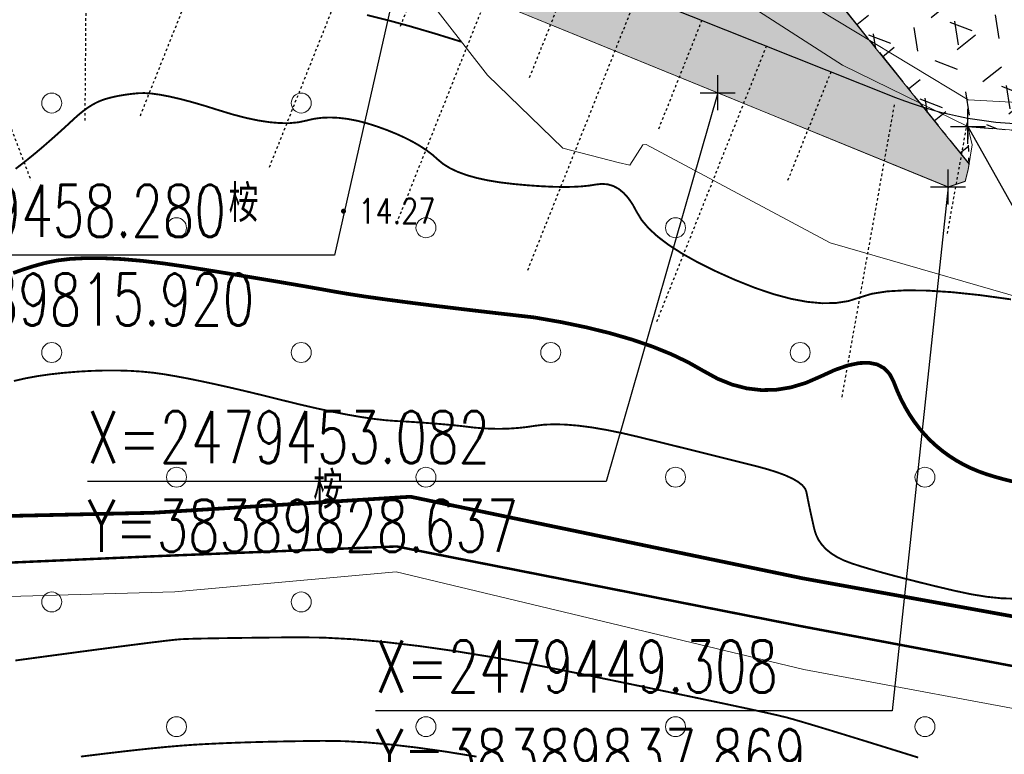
# Model space of a CAD drawing. Header units: millimetres. Extents: x 38389465 to 38395088, y 2473666 to 2480744.
# Tile 71 of 256: x 38389801 to 38389840, y 2479427 to 2479456. Entities that reach past the tile are written whole.
import ezdxf
from ezdxf.enums import TextEntityAlignment as Align

# ---------------------------------------------------------------- set-up
doc = ezdxf.new("R2010")
doc.units = ezdxf.units.MM
doc.header["$LTSCALE"] = 2
for name, pattern in [('CENTER2', [1.125, 0.75, -0.125, 0.125, -0.125]), ('DOTE', [2.4200000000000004, 2, -0.2, 0.02, -0.2]), ('X2', [10, 8, -2])]:
    doc.linetypes.add(name, pattern=pattern)
doc.layers.get('0').update_dxf_attribs({"linetype": 'CONTINUOUS', "lineweight": 9})
doc.layers.get('Defpoints').update_dxf_attribs({"linetype": 'CONTINUOUS', "lineweight": 9})
for name, color, linetype in [('DIM_COOR', 3, 'CONTINUOUS'), ('GCD', 251, 'CONTINUOUS'), ('PUB_TEXT', 7, 'CONTINUOUS'), ('w-场地台阶', 13, 'DOTE'), ('路面铺装', 143, 'CENTER2'), ('路面铺装填充', 143, 'CENTER2'), ('远期红线', 30, 'CONTINUOUS')]:
    doc.layers.add(name, color=color, linetype=linetype)
for name, color, linetype, lineweight in [('U-体育设施', 153, 'CONTINUOUS', 0), ('下沉式地面绿化', 80, 'CONTINUOUS', 9), ('地形图', 251, 'CONTINUOUS', 9), ('普通绿地填充', 114, 'CONTINUOUS', 9)]:
    doc.layers.add(name, color=color, linetype=linetype, lineweight=lineweight)
doc.styles.add('_TCH_DIM', font='SIMPLEX', dxfattribs={"bigfont": 'GBCBIG'})
doc.styles.add('DIM_FONT', font='txt_____.ttf', dxfattribs={"width": 0.8})
doc.styles.add('HZ', font='txt.shx', dxfattribs={"width": 0.8, "bigfont": 'hztxt.shx'})
doc.styles.add('正等线体', font='rs.shx', dxfattribs={"bigfont": 'hztxt.shx'})
doc.linetypes.add('10421', pattern='A,2,[150,AAA.SHX,S=1,R=0,X=0,Y=1],1e-11', length=2.00000000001)
doc.linetypes.add('833', pattern='A,2,[150,AAA.SHX,S=0.8,R=0,X=0,Y=0.8],2,[150,AAA.SHX,S=2,R=0,X=0,Y=2],1e-11', length=4.00000000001)
pattern_1 = [(38.83647369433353, (99.1569024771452, 202.7948903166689), (-1.034575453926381, 1.285076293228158), [0.9525, -1.905]), (158.8364736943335, (99.1569024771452, 202.7948903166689), (-0.5956209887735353, -1.538506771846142), [0.9525, -1.905]), (98.83647369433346, (99.89884179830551, 203.3922028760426), (-1.630196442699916, -0.2534304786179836), [0.9524999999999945, -1.904999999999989])]

# ---------------------------------------------------------------- blocks, each defined once
blk = doc.blocks.new('gc326')
blk.add_circle((0, 0), 0.8)
blk = doc.blocks.new('GC200')
at = {"linetype": 'Continuous', "const_width": 0.2, "flags": 128}
blk.add_lwpolyline([(-0.1, 0, 1), (0.1, 0, 1)], format="xyb", close=True, dxfattribs=at)
blk = doc.blocks.new('D地块地形图')
at = {"layer": '地形图', "linetype": '10421', "flags": 128}
for points in [[(-433.4619999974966, -220.4259999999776), (-433.4499999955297, -227.1630000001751), (-436.0753417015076, -241.9984487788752), (-436.125999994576, -242.7200000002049), (-435.6161002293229, -243.513056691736), (-435.3299999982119, -244.155999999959), (-438.7959999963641, -256.3980000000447), (-441.0395361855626, -268.1866015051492), (-440.1349999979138, -269.7129999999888), (-434.8829999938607, -274.5759999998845), (-428.1089999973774, -278.6690000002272), (-423.1620000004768, -278.9399999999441), (-420.5439999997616, -278.8209999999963), (-411.3459999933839, -278.2080000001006), (-400.4409999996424, -278.9399999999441), (-394.7219999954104, -280.3549999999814), (-378.0549401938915, -283.1792801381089), (-377.0849999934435, -283.6790000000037), (-376.2289999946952, -287.0430000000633), (-372.7789999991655, -290.2480000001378), (-365.6749999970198, -291.8710000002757), (-361.1840000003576, -291.6570000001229), (-358.3640000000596, -290.5890000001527), (-354.6979999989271, -290.6150000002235), (-353.7469999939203, -290.3420000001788), (-353.5048735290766, -288.8345910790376), (-353.3369999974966, -288.2889999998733), (-344.8570000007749, -286.4980000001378), (-330.5242078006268, -282.0253401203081), (-329.5609999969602, -281.8930000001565), (-327.5639999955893, -282.2549999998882), (-325.3739999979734, -281.7609999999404)], [(-450.8689999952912, -273.1920000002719), (-447.3799999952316, -277.688000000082), (-444.3559999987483, -280.6069999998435), (-442.1381714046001, -281.1831150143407), (-441.6699999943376, -281.2870000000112), (-441.1591493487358, -280.4815452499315), (-441.015999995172, -280.4599999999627), (-433.640999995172, -284.3999999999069), (-424.1169999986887, -287.1589999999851), (-414.442774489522, -287.7316627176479), (-412.8559999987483, -287.6210000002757), (-411.102549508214, -284.913545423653), (-410.5040000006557, -284.4830000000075), (-401.1429999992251, -285.7140000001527), (-393.140999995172, -288.0279999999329)], [(-401.4269999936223, -280.4539999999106), (-408.972999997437, -279.2839999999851), (-410.3559999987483, -279.4879999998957), (-423.8339999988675, -279.6580000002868), (-424.4629999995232, -280.035000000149), (-428.1239999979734, -279.7360000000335)], [(-507.7479999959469, -300.8730000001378), (-502.3889999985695, -298.8719999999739), (-495.6269999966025, -296.598000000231), (-488.7029999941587, -296.8470000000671), (-480.5349999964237, -297.6340000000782), (-473.6829999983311, -298.7889999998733), (-459.9089999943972, -298.3999999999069), (-451.0459999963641, -297.5929999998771), (-434.695000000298, -301.5049999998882), (-424.0839999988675, -303.4890000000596), (-419.6579999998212, -303.7790000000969), (-416.1579999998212, -305.2700000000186), (-412.5229999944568, -308.9180000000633), (-407.3779999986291, -315.1729999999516), (-402.9469999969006, -320.7110000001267)]]:
    blk.add_lwpolyline(points, dxfattribs=at)
at = {"layer": '地形图', "linetype": '833', "flags": 128}
blk.add_lwpolyline([(-457.1569999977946, -267.5610000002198), (-450.8689999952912, -273.1920000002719), (-428.9196327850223, -282.1638505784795), (-428.2309999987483, -281.936999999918), (-428.1096555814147, -281.4699879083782), (-427.9597544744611, -280.4811555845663), (-428.1239999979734, -279.7360000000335), (-433.1519999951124, -277.2859999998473), (-436.71099999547, -274.9950000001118), (-443.2399999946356, -271.3140000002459), (-445.8159999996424, -270.9320000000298), (-454.1919999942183, -265.5690000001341)], dxfattribs=at)
at = {"layer": '地形图', "linetype": 'Continuous', "flags": 128}
for points, const_width in [([(-452.208726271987, -275.273614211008), (-451.3885148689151, -275.47729402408), (-450.4837287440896, -275.7241310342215), (-449.4943678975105, -276.014125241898), (-448.4204323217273, -276.3472766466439)], 0.075), ([(-445.5161669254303, -287.393306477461), (-444.430558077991, -287.582451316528), (-443.4128253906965, -287.7941138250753), (-442.4629688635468, -288.0282940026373), (-441.5809885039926, -288.2849918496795), (-440.7668843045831, -288.564207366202), (-440.0206562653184, -288.8659405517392), (-439.3423043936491, -289.1901914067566), (-438.731828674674, -289.5369599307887), (-438.1538232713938, -289.853723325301), (-437.5728823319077, -290.0879587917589), (-436.9890058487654, -290.2396663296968), (-436.4021938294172, -290.3088459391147), (-435.8124462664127, -290.2954976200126), (-435.2197631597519, -290.1996213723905), (-434.6241445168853, -290.0212171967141), (-434.0255903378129, -289.7602850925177), (-433.4548212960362, -289.4993669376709), (-432.9425580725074, -289.3210046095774), (-432.4888006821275, -289.2251981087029), (-432.0935491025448, -289.2119474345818), (-431.7568033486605, -289.2812525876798), (-431.4785634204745, -289.4331135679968), (-431.2588293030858, -289.6675303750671), (-431.097601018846, -289.9845030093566), (-430.9590160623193, -290.3347456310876), (-430.8072119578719, -290.6689724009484), (-430.6421887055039, -290.9871833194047), (-430.4639462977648, -291.2893783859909), (-430.2724847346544, -291.5755576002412), (-430.0678040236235, -291.8457209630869), (-429.8499041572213, -292.0998684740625), (-429.618785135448, -292.3380001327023), (-429.3757332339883, -292.5603445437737), (-429.1220347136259, -292.7671303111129), (-428.8576895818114, -292.9583574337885), (-428.5826978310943, -293.1340259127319), (-428.2970594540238, -293.2941357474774), (-428.0007744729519, -293.4386869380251), (-427.6938428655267, -293.5676794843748), (-427.3762646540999, -293.6811133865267), (-427.046540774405, -293.7834072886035), (-426.7031721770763, -293.8789798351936), (-426.3461588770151, -293.9678310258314)], 0.15), ([(-466.3606516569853, -289.9426558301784), (-465.9039053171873, -289.8378045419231), (-465.413828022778, -289.7478395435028), (-464.8904197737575, -289.6727608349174), (-464.333680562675, -289.6125684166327), (-463.7696878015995, -289.5673429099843), (-463.2245188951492, -289.5371649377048), (-462.6981738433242, -289.5220344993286), (-462.1906526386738, -289.5219515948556), (-461.7019552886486, -289.5369162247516), (-461.2320817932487, -289.5669283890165), (-460.7810321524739, -289.6119880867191), (-460.3488063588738, -289.6720953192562), (-459.9052929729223, -289.7473823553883), (-459.4203805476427, -289.8379814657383), (-458.8940690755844, -289.9438926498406), (-458.326358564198, -290.0651159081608), (-457.7172490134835, -290.2016512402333), (-457.0667404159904, -290.3534986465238), (-456.3748327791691, -290.5206581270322), (-455.6415261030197, -290.7031296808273), (-454.9101606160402, -290.8826750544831), (-454.2240765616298, -291.0410559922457), (-453.5832739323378, -291.1782724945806), (-452.9877527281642, -291.2943245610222), (-452.4375129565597, -291.3892121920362), (-451.9325546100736, -291.4629353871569), (-451.4728776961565, -291.51549414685), (-451.0584822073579, -291.5468884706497), (-450.6729040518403, -291.5684507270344), (-450.2996791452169, -291.5915132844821), (-449.9388074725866, -291.6160761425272), (-449.5902890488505, -291.6421393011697), (-449.2541238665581, -291.6697027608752), (-448.9303119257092, -291.6987665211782), (-448.6188532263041, -291.7293305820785), (-448.3197477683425, -291.761394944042)], 0.075), ([(-448.3197477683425, -291.761394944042), (-447.9527452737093, -291.8071184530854), (-447.588771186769, -291.8389544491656), (-447.2278255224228, -291.8569029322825), (-446.8699082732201, -291.8609639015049), (-446.5150194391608, -291.8511373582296), (-446.1631590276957, -291.8274233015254), (-445.8143270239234, -291.789821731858), (-445.4685234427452, -291.7383326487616), (-445.102459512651, -291.6942131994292), (-444.6928464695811, -291.6787205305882), (-444.2396843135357, -291.6918546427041), (-443.7429730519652, -291.7336155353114), (-443.2027126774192, -291.80400320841), (-442.6189031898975, -291.9030176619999), (-441.9915445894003, -292.0306588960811), (-441.320636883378, -292.1869269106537), (-440.6411494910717, -292.3544291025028), (-439.9880518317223, -292.5157728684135), (-439.3613439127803, -292.6709582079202), (-438.7610257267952, -292.8199851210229), (-438.1870972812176, -292.9628536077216), (-437.6395585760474, -293.099563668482), (-437.1184096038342, -293.2301153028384), (-436.6236503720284, -293.3545085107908), (-436.1705967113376, -293.4769202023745), (-435.7745644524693, -293.6015272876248), (-435.4355535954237, -293.7283297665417), (-435.1535641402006, -293.8573276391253), (-434.9285960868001, -293.9885209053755), (-434.7606494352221, -294.1219095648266), (-434.6497241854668, -294.2574936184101), (-434.5958203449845, -294.3952730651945), (-434.5686630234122, -294.5400758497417), (-434.5379773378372, -294.6967299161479), (-434.5037632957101, -294.8652352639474), (-434.4660208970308, -295.0455918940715), (-434.4247501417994, -295.237799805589), (-434.3799510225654, -295.4418589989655), (-434.3316235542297, -295.6577694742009), (-434.2797677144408, -295.8855312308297), (-434.2097344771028, -296.1113070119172), (-434.1068748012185, -296.3212595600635), (-433.9711886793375, -296.5153888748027), (-433.8026761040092, -296.693694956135), (-433.6013370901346, -296.8561778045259), (-433.3671716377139, -297.0028374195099), (-433.1001797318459, -297.1336738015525), (-432.8003613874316, -297.2486869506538), (-432.459343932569, -297.3595490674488), (-432.0687547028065, -297.4779323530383), (-431.628593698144, -297.603836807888), (-431.1388609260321, -297.7372624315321), (-430.5995563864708, -297.8782092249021), (-430.010680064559, -298.0266771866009), (-429.3722319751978, -298.1826663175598), (-428.6842121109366, -298.3461766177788), (-427.9979907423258, -298.4918602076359), (-427.3649381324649, -298.5943692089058), (-426.7850542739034, -298.6537036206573), (-426.2583391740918, -298.669863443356)], 0.075), ([(-543.1870659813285, -323.934295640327), (-538.5359999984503, -318.5030000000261), (-533.3699999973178, -314.4330000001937), (-525.9809999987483, -310.6410000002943), (-517.7159999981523, -306.1609999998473), (-507.8169999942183, -300.4080000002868), (-502.4169999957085, -298.0279999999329), (-495.4499999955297, -296.2290000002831), (-488.2009999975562, -296.3730000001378), (-480.5679999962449, -297.125), (-472.4399999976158, -297.4860000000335), (-460.6709999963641, -296.9660000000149), (-451.0219999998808, -296.5759999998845), (-434.679999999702, -299.7970000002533), (-423.984999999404, -301.8110000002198), (-415.0519999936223, -303.9920000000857)], 0.1000004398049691), ([(-430.1175495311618, -305.0375436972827), (-431.1637741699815, -304.7116177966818), (-432.0990936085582, -304.421538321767), (-432.9235078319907, -304.1673052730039), (-433.6370168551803, -303.9489186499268), (-434.2396206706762, -303.7663784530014), (-434.7313192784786, -303.6196846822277), (-435.112112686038, -303.5088373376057), (-435.3820008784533, -303.433836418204), (-435.6980948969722, -303.3566681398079), (-436.2175057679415, -303.2393187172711), (-436.9402334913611, -303.081788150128), (-437.8662780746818, -302.8840764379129), (-438.9956395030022, -302.6461835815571), (-440.3283177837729, -302.3681095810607), (-441.8643129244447, -302.0498544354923), (-443.6036249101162, -301.6914181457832), (-445.3926297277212, -301.3371674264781), (-447.0777033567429, -301.0314689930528), (-448.6588457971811, -300.7743228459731), (-450.136057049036, -300.5657289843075), (-451.509337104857, -300.4056874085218), (-452.7786859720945, -300.2941981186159), (-453.9441036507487, -300.2312611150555), (-455.005590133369, -300.2168763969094), (-455.9617542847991, -300.2267446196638), (-456.811204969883, -300.236566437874), (-457.5539421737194, -300.2463418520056), (-458.189965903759, -300.2560708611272), (-458.7192761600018, -300.2657534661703), (-459.1418729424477, -300.2753896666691), (-459.4577562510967, -300.2849794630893), (-459.6669260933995, -300.2945228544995), (-459.9069603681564, -300.3161829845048), (-460.315436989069, -300.3621229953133), (-460.8923559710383, -300.4323428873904), (-461.6377172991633, -300.5268426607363), (-462.5515209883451, -300.6456223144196), (-463.6337670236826, -300.7886818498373), (-464.8844554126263, -300.9560212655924), (-466.3035861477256, -301.1476405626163)], 0.075), ([(-447.8207289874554, -305.0020838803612), (-449.0484645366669, -304.8024134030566), (-450.1954989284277, -304.6404431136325), (-451.2618321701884, -304.516173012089), (-452.2474642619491, -304.429603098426), (-453.152395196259, -304.3807333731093), (-453.9766249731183, -304.369563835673), (-454.7429873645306, -304.3786875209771), (-455.4743161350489, -304.3906974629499), (-456.1706112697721, -304.4055936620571), (-456.8318727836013, -304.423376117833), (-457.458100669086, -304.4440448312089), (-458.0492949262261, -304.4675998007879), (-458.6054555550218, -304.4940410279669), (-459.1265825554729, -304.5233685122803), (-459.6726894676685, -304.562241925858), (-460.3037898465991, -304.6173209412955), (-461.0198836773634, -304.6886055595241), (-461.8209709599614, -304.7760957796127), (-462.7070517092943, -304.8797916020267), (-463.6781259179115, -304.9996930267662)], 0.075)]:
    blk.add_lwpolyline(points, dxfattribs=dict(at, const_width=const_width))
at = {"layer": '地形图', "linetype": 'Continuous'}
for points, const_width in [([(-466.2933190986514, -281.4381846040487), (-466.0666647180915, -281.2638326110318), (-465.8520782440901, -281.095323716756), (-465.6495596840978, -280.9326579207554), (-465.4591090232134, -280.775835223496), (-465.2807262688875, -280.6248556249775), (-465.1094219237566, -280.4769413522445), (-464.9402064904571, -280.3293146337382), (-464.7730799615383, -280.1819754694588), (-464.6080423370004, -280.0349238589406), (-464.4450936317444, -279.8881598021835), (-464.2842338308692, -279.7416832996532), (-464.1254629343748, -279.5954943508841), (-463.9687809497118, -279.4495929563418), (-463.8143977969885, -279.3099857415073), (-463.6625234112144, -279.1826793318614), (-463.5131577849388, -279.0676737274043), (-463.3663009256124, -278.9649689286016), (-463.2219528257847, -278.8745649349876), (-463.0801134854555, -278.7964617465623), (-462.9407829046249, -278.7306593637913), (-462.8039610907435, -278.6771577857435), (-462.6631109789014, -278.6315179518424), (-462.5116955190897, -278.5893007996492), (-462.3497147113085, -278.5505063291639), (-462.1771685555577, -278.5151345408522), (-461.9940570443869, -278.483185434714), (-461.8003801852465, -278.454659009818), (-461.596137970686, -278.4295552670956), (-461.3813304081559, -278.4078742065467), (-461.138404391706, -278.4009958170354), (-460.8498068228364, -278.4203000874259), (-460.5155377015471, -278.4657870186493), (-460.1355970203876, -278.53745661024), (-459.7099847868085, -278.6353088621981), (-459.2387009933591, -278.7593437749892), (-458.72174564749, -278.909561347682), (-458.1591187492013, -279.0859615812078), (-457.5919403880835, -279.2583192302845), (-457.0613306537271, -279.3964090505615), (-456.5672895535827, -279.5002310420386), (-456.1098170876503, -279.569785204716), (-455.6889132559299, -279.6050715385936), (-455.304578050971, -279.6060900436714), (-454.9568114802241, -279.5728407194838), (-454.6456135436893, -279.5053235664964), (-454.3450875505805, -279.4348752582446), (-454.0293368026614, -279.3928324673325), (-453.6983613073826, -279.3791951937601), (-453.352161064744, -279.3939634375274), (-452.9907360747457, -279.4371371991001), (-452.614086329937, -279.5087164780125), (-452.2222118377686, -279.6087012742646), (-451.815112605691, -279.7370915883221), (-451.4140588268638, -279.8826084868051), (-451.0403207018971, -280.0339730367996), (-450.6938982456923, -280.1911852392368), (-450.3747914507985, -280.3542450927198), (-450.0830003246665, -280.5231525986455), (-449.8185248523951, -280.6979077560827), (-449.5813650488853, -280.878510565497), (-449.3715209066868, -281.0649610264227), (-449.1522295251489, -281.2460215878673), (-448.8867280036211, -281.4104546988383), (-448.5750163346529, -281.5582603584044), (-448.2170945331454, -281.6894385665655), (-447.8129625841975, -281.8039893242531), (-447.3626205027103, -281.9019126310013), (-446.8660682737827, -281.9832084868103), (-446.3233059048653, -282.0478768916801), (-445.7769244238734, -282.0975099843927), (-445.2695148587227, -282.133699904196), (-444.8010772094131, -282.1564466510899), (-444.3716114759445, -282.1657502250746), (-443.9811176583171, -282.1616106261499), (-443.6295957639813, -282.1440278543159), (-443.3170457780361, -282.1130019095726), (-443.043467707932, -282.06853279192), (-442.7954088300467, -282.0409445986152), (-442.5594164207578, -282.0605614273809), (-442.3354904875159, -282.1273832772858), (-442.12363101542, -282.2414101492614), (-441.9238380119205, -282.4026420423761), (-441.7361114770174, -282.6110789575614), (-441.5604514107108, -282.8667208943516), (-441.3968578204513, -283.169567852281), (-441.1975572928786, -283.4976842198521), (-440.9147764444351, -283.8291343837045), (-440.5485152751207, -284.1639183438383), (-440.0987737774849, -284.5020361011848), (-439.5655519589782, -284.843487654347), (-438.94884981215, -285.1882730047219), (-438.248667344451, -285.5363921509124), (-437.4650045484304, -285.8878450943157), (-436.6646407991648, -286.2078921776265), (-435.9143554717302, -286.4617937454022), (-435.2141485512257, -286.6495497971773), (-434.5640200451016, -286.7711603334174), (-433.9639699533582, -286.8266253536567), (-433.4139982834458, -286.815944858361), (-432.9141050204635, -286.7391188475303), (-432.4642901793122, -286.5961473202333), (-431.9763884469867, -286.4467885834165), (-431.3622345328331, -286.3508009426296), (-430.6218284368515, -286.3081843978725), (-429.7551701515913, -286.3189389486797), (-428.7622596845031, -286.3830645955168), (-427.6430970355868, -286.5005613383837), (-426.3976822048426, -286.6714291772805)], 0.075), ([(-466.3901957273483, -285.6161020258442), (-465.9903162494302, -285.4714719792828), (-465.5691683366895, -285.3377374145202), (-465.1267519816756, -285.2148983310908), (-464.640728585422, -285.1146473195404), (-464.0887595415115, -285.0486769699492), (-463.470844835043, -285.0169872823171), (-462.7869844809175, -285.0195782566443), (-462.0371784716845, -285.0564498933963), (-461.221426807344, -285.1276021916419), (-460.339729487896, -285.2330351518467), (-459.3920865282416, -285.3727487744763), (-458.4426141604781, -285.5253491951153), (-457.5554286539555, -285.6694425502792), (-456.7305300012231, -285.8050288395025), (-455.9679182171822, -285.9321080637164), (-455.2675932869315, -286.0506802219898), (-454.6295552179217, -286.1607453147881), (-454.0538040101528, -286.2623033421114), (-453.5403396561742, -286.3553543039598), (-452.9929311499, -286.4492700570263), (-452.3153474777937, -286.5534224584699), (-451.5075886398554, -286.6678115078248), (-450.569654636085, -286.7924372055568), (-449.5015454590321, -286.9272995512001), (-448.303261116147, -287.0723985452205), (-446.97480160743, -287.2277341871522), (-445.5161669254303, -287.393306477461)], 0.15)]:
    blk.add_lwpolyline(points, dxfattribs=dict(at, const_width=const_width))
at = {"layer": '地形图', "linetype": 'X2', "const_width": 0.1500006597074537, "flags": 128}
blk.add_lwpolyline([(-414.3369999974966, -301.9420000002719), (-423.4539999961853, -299.8990000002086), (-434.7469999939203, -297.8540000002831), (-450.4649999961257, -294.5830000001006), (-460.8039999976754, -295.226000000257), (-471.6849999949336, -295.4660000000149), (-481.3139999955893, -294.6510000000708)], dxfattribs=at)
at = {"layer": '地形图', "linetype": 'Continuous', "xscale": 0.5, "yscale": 0.5}
for p in [(-464.8454078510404, -278.8008821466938), (-454.8454078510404, -278.8008821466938), (-459.8454078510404, -283.8008821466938), (-449.8454078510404, -283.8008821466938), (-439.8454078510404, -283.8008821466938), (-464.8454078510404, -288.8008821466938), (-454.8454078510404, -288.8008821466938), (-444.8454078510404, -288.8008821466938), (-434.8454078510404, -288.8008821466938), (-459.8454078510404, -293.8008821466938), (-449.8454078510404, -293.8008821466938), (-439.8454078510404, -293.8008821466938), (-429.8454078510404, -293.8008821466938), (-464.8454078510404, -298.8008821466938), (-454.8454078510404, -298.8008821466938), (-459.8454078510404, -303.8008821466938), (-449.8454078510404, -303.8008821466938), (-439.8454078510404, -303.8008821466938), (-429.8454078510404, -303.8008821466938)]:
    blk.add_blockref('gc326', p, dxfattribs=at)
at = {"layer": '地形图', "linetype": 'Continuous'}
ref = blk.add_blockref('GC200', (-453.1519999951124, -283.1340000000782), dxfattribs=dict(at, xscale=0.5, yscale=0.5, zscale=0.5))
ref.add_attrib('height', '14.27', dxfattribs={"layer": 'GCD', "linetype": 'Continuous', "height": 1, "style": '正等线体', "width": 0.8}).set_placement((-452.5519999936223, -283.1340000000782), align=Align.MIDDLE_LEFT)
at = {"layer": '地形图', "linetype": 'Continuous', "style": 'HZ', "width": 0.8}
for p in [(-457.1586032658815, -282.7470224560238), (-453.7699248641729, -294.238997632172)]:
    blk.add_text('桉', height=1.500006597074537, rotation=359.999785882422, dxfattribs=at).set_placement(p, align=Align.MIDDLE)
blk = doc.blocks.new('$LinePat$填挖边坡')
at = {"color": 0}
for p, q in [((0, 0), (0, -1500)), ((300, 0), (300, -600))]:
    blk.add_line(p, q, dxfattribs=at)
at = {"layer": 'Defpoints', "color": 0}
blk.add_point((600, 0), dxfattribs=at)
blk = doc.blocks.new('dfgdfg221')
at = {"layer": 'w-场地台阶', "linetype": 'ByBlock', "flags": 128}
blk.add_lwpolyline([(-144.6250024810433, -16.30904939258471), (-153.8422043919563, -62.17227823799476, 0.2557742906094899), (-145.2604922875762, -89.6726473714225), (-135.3698422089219, -99.21548319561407, 0.290292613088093), (-119.6340502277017, -102.4454064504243), (-106.6152255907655, -97.50629899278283, -0.1875536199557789), (-100.0929517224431, -97.55973480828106), (-74.21267990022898, -107.8664117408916, 0.1009886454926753), (-68.30898528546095, -108.9266655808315), (-49.02177407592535, -108.4714507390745, -0.1117397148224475), (-42.53069517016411, -109.7802222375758), (-15.54155783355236, -121.881904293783, 0.1250068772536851), (-8.266521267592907, -123.1516300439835), (14.25886360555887, -121.4379350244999, 0.08133342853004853), (18.96986685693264, -120.2938494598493), (89.61514139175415, -90.37958772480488, 0.0943036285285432), (94.27969700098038, -87.26584107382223), (94.28734651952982, -87.25832418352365)], format="xyb", dxfattribs=at)
at = {"layer": 'w-场地台阶', "linetype": 'ByBlock', "yscale": 0.008, "zscale": 0.008}
for p, xscale, rotation in [((-106.6102145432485, -96.89466095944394), 0.01087082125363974, 359.5305965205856), ((-113.1246379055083, -99.97585272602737), 0.01160353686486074, 20.77584268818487), ((-100.0929517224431, -97.55973481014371), 0.009285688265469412, 338.2853502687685), ((-94.91689735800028, -99.62107019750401), 0.009285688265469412, 338.2853502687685), ((-119.6340502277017, -102.4454064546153), 0.01160353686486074, 20.77584268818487), ((-89.74084299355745, -101.6824055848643), 0.009285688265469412, 338.2853502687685), ((-84.56478862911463, -103.7437409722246), 0.009285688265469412, 338.2853502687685), ((-79.3887342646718, -105.8050763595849), 0.009285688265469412, 338.2853502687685), ((-74.26621669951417, -108.1645148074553), 0.009996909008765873, 349.8186943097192)]:
    blk.add_blockref('$LinePat$填挖边坡', p, dxfattribs=dict(at, xscale=xscale, rotation=rotation))
blk = doc.blocks.new('dfgdfg24')
at = {"layer": 'DIM_COOR', "color": 3}
for p, q in [((-59.10823529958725, -490.9334321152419), (-61.75552636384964, -502.6423804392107)), ((-46.39123521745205, -496.8314321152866), (-46.39123538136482, -495.4314321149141)), ((-46.39123529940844, -496.1314321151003), (-50.86132035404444, -511.7133826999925)), ((-47.09123530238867, -496.1314321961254), (-45.6912352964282, -496.1314320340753)), ((-36.36323522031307, -498.1774321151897), (-36.36323538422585, -496.7774321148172)), ((-37.06323530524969, -497.4774321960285), (-35.66323529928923, -497.4774320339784)), ((-36.36323530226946, -497.4774321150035), (-31.25196395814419, -506.6220501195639)), ((-37.15923521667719, -500.6054321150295), (-37.15923538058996, -499.205432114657)), ((-37.15923529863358, -499.9054321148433), (-39.39583997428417, -520.904227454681)), ((-37.85923530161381, -499.9054321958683), (-36.45923529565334, -499.9054320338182)), ((-61.75552636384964, -502.6423804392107), (-82.2375263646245, -502.6423828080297)), ((-50.86132035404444, -511.7133826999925), (-71.65132035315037, -511.7133851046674)), ((-39.39583997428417, -520.904227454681), (-60.10883997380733, -520.9042298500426))]:
    blk.add_line(p, q, dxfattribs=at)
at = {"layer": 'PUB_TEXT', "style": '_TCH_DIM', "width": 0.7058823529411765}
for s, p in [('X=2479458.280', (-82.23752644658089, -501.90738280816)), ('Y=38389815.920', (-82.23752603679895, -505.4598828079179)), ('X=2479453.082', (-71.65132044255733, -510.9783851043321)), ('Y=38389828.637', (-71.65132002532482, -514.5308851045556)), ('X=2479449.308', (-60.10884005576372, -520.169229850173)), ('Y=38389837.869', (-60.10883964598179, -523.7217298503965))]:
    blk.add_text(s, height=2.0825, rotation=6.626585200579e-06, dxfattribs=at).set_placement(p)
blk = doc.blocks.new('fsd1fsdf2')
at = {"layer": '普通绿地填充'}
h = blk.add_hatch(dxfattribs=at)
h.set_pattern_fill('草坪', color=80, scale=0.9999999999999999, angle=38.83646706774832, style=0)
h.set_pattern_definition([(77.67293413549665, (-375.5004729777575, -439.924187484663), (-3.96995520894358, 6.19027104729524), [0.7799999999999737, -0.1559999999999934, 0.2079999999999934, -0.1559999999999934, 0.7799999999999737, -3.119999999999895]), (77.67293413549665, (-375.7083842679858, -440.1448884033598), (-3.96995520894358, 6.19027104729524), [0.5199999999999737, -0.3899999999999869, 0.7799999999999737, -0.3899999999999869, 0.5199999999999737, -2.599999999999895]), (77.67293413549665, (-377.3518742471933, -437.9227856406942), (-3.96995520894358, 6.19027104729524), [0.6499999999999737, -0.2599999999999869, 0.6499999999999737, -3.639999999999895]), (77.67293413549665, (-378.9229758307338, -440.2408106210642), (-3.96995520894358, 6.19027104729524), [0.2599999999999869, -0.5199999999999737, 0.2599999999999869, -4.15999999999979]), (167.6729341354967, (-378.811960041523, -439.7327993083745), (-6.19027104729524, -3.96995520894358), [0.4679999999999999, -4.731999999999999]), (167.6729341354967, (-375.430844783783, -438.8748601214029), (-6.19027104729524, -3.96995520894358), [0.5199999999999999, -4.679999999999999]), (167.6729341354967, (-377.1853505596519, -437.1607686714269), (-6.19027104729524, -3.96995520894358), [0.5199999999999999, -4.679999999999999]), (122.6729341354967, (-375.2357231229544, -438.2255469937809), (-5.080113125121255, 1.110157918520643), [0.5199999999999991, -6.833910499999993]), (212.6729341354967, (-375.5243641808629, -439.5463764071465), (-1.110157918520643, -5.080113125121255), [0.5199999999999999, -6.833910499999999]), (141.1078829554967, (-375.2944284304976, -438.3723995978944), (-5.080113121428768, 1.110157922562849), [0.5199999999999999, -11.107553]), (153.6366906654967, (-375.3753368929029, -438.6208544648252), (-5.080113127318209, 1.110157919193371), [0.5199999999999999, -20.92014899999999]), (153.6366906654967, (-377.1298426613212, -436.9067630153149), (-5.080113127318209, 1.110157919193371), [0.416, -21.02414899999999]), (153.6366906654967, (-378.7897568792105, -439.6311970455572), (-5.080113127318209, 1.110157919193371), [0.3639999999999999, -21.07614899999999]), (181.7091776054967, (-375.4863526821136, -439.1288657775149), (-5.080113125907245, 1.11015786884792), [0.5199999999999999, -20.92014899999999]), (181.7091776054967, (-377.240858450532, -437.4147743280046), (-5.080113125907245, 1.11015786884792), [0.416, -21.02414899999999]), (181.7091776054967, (-378.8341631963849, -439.8344015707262), (-5.080113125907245, 1.11015786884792), [0.3639999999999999, -21.07614899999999]), (194.2379853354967, (-375.5164600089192, -439.3884222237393), (-5.080113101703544, 1.11015782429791), [0.5199999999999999, -11.107547])])
edge = h.paths.add_edge_path()
edge.add_line((-453.5194882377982, -713.2246210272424), (-433.3441437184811, -696.9835578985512))
edge.add_line((-433.3441437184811, -696.9835578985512), (-428.6409521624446, -702.8255613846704))
edge.add_line((-428.6409521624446, -702.8255613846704), (-420.3632284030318, -713.1075500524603))
edge.add_line((-420.3632284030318, -713.1075500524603), (-415.4718506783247, -719.183274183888))
edge.add_line((-415.4718506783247, -719.183274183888), (-411.4992617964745, -715.9850656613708))
edge.add_line((-411.4992617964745, -715.9850656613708), (-405.7925146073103, -723.0735841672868))
edge.add_line((-405.7925146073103, -723.0735841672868), (-403.1130231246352, -720.9164002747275))
edge.add_line((-403.1130231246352, -720.9164002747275), (-393.8246275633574, -732.4537462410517))
edge.add_line((-393.8246275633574, -732.4537462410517), (-393.8456971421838, -732.5927747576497))
edge.add_line((-393.8456971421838, -732.5927747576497), (-393.8586971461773, -732.6777747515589))
edge.add_line((-393.8586971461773, -732.6777747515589), (-393.9796971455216, -733.144774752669))
edge.add_line((-393.9796971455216, -733.144774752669), (-394.6686971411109, -733.3717747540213))
edge.add_line((-394.6686971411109, -733.3717747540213), (-397.6946971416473, -732.1347747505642))
edge.add_line((-397.6946971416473, -732.1347747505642), (-403.9006971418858, -729.5977747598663))
edge.add_line((-403.9006971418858, -729.5977747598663), (-416.6176971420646, -724.3997747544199))
edge.add_line((-416.6176971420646, -724.3997747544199), (-420.01369715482, -721.6657747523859))
edge.add_line((-420.01369715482, -721.6657747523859), (-422.9966971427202, -719.2647747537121))
edge.add_line((-422.9966971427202, -719.2647747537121), (-423.2666971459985, -719.2377747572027))
edge.add_line((-423.2666971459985, -719.2377747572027), (-433.2606971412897, -722.0477747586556))
edge.add_line((-433.2606971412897, -722.0477747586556), (-444.8136971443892, -726.4307747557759))
edge.add_line((-444.8136971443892, -726.4307747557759), (-450.0466971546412, -725.4077747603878))
edge.add_line((-450.0466971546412, -725.4077747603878), (-454.3846971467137, -724.5587747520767))
edge.add_line((-454.3846971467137, -724.5587747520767), (-461.7466971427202, -717.5327747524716))
edge.add_line((-461.7466971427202, -717.5327747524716), (-465.2366971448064, -714.7607747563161))
edge.add_line((-465.2366971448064, -714.7607747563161), (-466.0436971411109, -713.3097747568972))
edge.add_line((-466.0436971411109, -713.3097747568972), (-472.0716971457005, -712.6797747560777))
edge.add_line((-472.0716971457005, -712.6797747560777), (-476.6426971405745, -710.7977747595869))
edge.add_line((-476.6426971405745, -710.7977747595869), (-479.1976971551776, -706.5617747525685))
edge.add_line((-479.1976971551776, -706.5617747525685), (-478.7936971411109, -698.8297747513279))
edge.add_line((-478.7936971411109, -698.8297747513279), (-477.1766971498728, -687.4367747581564))
edge.add_line((-477.1766971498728, -687.4367747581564), (-472.9116971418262, -657.0957747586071))
edge.add_line((-472.9116971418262, -657.0957747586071), (-471.4566971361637, -651.1237747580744))
edge.add_line((-471.4566971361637, -651.1237747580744), (-470.3566971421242, -646.6077747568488))
edge.add_line((-470.3566971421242, -646.6077747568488), (-468.6756971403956, -643.0117747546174))
edge.add_line((-468.6756971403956, -643.0117747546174), (-467.5536971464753, -642.7897747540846))
edge.add_line((-467.5536971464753, -642.7897747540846), (-467.0633542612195, -642.6930548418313))
edge.add_line((-467.0633542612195, -642.6930548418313), (-471.1467390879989, -663.0112831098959))
edge.add_arc((-455.4603857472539, -666.1637930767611), 16.00000000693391, 168.6365555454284, 218.8365722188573)
edge.add_line((-467.9233912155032, -676.1974113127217), (-461.2158120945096, -684.5290613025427))
edge.add_line((-461.2158120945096, -684.5290613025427), (-470.5630811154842, -692.0542587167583))
edge.add_line((-470.5630811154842, -692.0542587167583), (-468.6254832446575, -694.4610103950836))
edge.add_line((-468.6254832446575, -694.4610103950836), (-472.1307069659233, -697.2829612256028))
edge.add_line((-472.1307069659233, -697.2829612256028), (-458.9616087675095, -713.640676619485))
edge.add_line((-458.9616087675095, -713.640676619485), (-455.4563813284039, -710.8187303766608))
edge.add_line((-455.4563813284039, -710.8187303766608), (-453.5187941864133, -713.2254831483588))
edge.add_line((-453.5187941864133, -713.2254831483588), (-453.5194882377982, -713.2246210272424))
at = {"layer": '下沉式地面绿化', "linetype": 'ByBlock', "flags": 128}
blk.add_lwpolyline([(-433.3441437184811, -696.9835578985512), (-428.6409521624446, -702.8255613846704), (-420.3632284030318, -713.1075500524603), (-415.4718506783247, -719.183274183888), (-411.4992617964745, -715.9850656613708), (-405.7925146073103, -723.0735841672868), (-403.1130231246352, -720.9164002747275), (-393.8246275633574, -732.4537462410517), (-393.8456971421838, -732.5927747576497), (-393.8586971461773, -732.6777747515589), (-393.9796971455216, -733.144774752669), (-394.6686971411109, -733.3717747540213), (-397.6946971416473, -732.1347747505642), (-403.9006971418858, -729.5977747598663), (-416.6176971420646, -724.3997747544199), (-420.01369715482, -721.6657747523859), (-422.9966971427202, -719.2647747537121), (-423.2666971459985, -719.2377747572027), (-433.2606971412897, -722.0477747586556)], dxfattribs=at)
blk = doc.blocks.new('fA$C1005351A')
for p, q in [((6.099999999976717, 0), (0, -4.656612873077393e-10)), ((5.640000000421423, -13.40000000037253), (5.64000000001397, 0)), ((6.100000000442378, -13.39999999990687), (6.099999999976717, 0)), ((4.074536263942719e-10, -13.40000000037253), (0, -4.656612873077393e-10)), ((0.4600000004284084, -13.40000000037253), (0.4599999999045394, -4.656612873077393e-10)), ((3.050000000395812, -13.40000000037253), (3.049999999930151, -4.656612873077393e-10)), ((6.099999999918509, -0.75), (0, -0.7500000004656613)), ((6.10000000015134, -4.71999999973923), (1.746229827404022e-10, -4.720000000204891)), ((6.298664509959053, -6.699999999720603), (-0.3660646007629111, -6.700000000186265)), ((6.100000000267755, -8.679999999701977), (2.328306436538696e-10, -8.680000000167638)), ((6.100000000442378, -12.65000000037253), (4.074536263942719e-10, -12.65000000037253)), ((6.100000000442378, -13.39999999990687), (4.074536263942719e-10, -13.40000000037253))]:
    blk.add_line(p, q)
at = {"style": 'DIM_FONT', "width": 0.8, "flags": 9}
for tag in ['XSIZE', 'YSIZE']:
    blk.add_attdef(tag, (3.056363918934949, -6.702981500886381), '', height=0.0005, rotation=90.00000000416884, dxfattribs=at)
blk = doc.blocks.new('fZ-景观')
at = {"layer": 'U-体育设施', "ltscale": 0.300000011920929, "rotation": 38.83646706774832}
blk.add_blockref('fA$C1005351A', (-1264.393103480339, -1015.917116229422), dxfattribs=at)
blk = doc.blocks.new('6fd5t34533')
at = {"layer": '路面铺装填充', "linetype": 'ByBlock'}
h = blk.add_hatch(dxfattribs=at)
h.set_pattern_fill('HEX', color=256, angle=6.626585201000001e-06, style=0)
h.set_pattern_definition(pattern_1)
edge = h.paths.add_edge_path()
edge.add_line((95.625279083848, -15.09384473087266), (94.0575297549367, -13.15161282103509))
edge.add_line((94.0575297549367, -13.15161282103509), (91.22174762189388, -13.238754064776))
edge.add_arc((91.63354403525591, -25.23168627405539), 11.99999996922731, 91.96656916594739, 128.8363611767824)
edge.add_line((84.10836481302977, -15.88440448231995), (41.92605036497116, -49.84395362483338))
edge.add_arc((31.892478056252, -37.38091118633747), 16.00000000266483, 218.8364669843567, 308.83636108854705, ccw=False)
edge.add_line((19.42945416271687, -47.41450652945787), (13.67275952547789, -40.26394681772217))
edge.add_line((13.67275952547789, -40.26394681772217), (4.324426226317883, -47.7873126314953))
edge.add_line((4.324426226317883, -47.7873126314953), (7.20235837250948, -51.36272662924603))
edge.add_line((7.20235837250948, -51.36272662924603), (14.21281637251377, -45.71882354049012))
edge.add_line((14.21281637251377, -45.71882354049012), (25.50061116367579, -59.739725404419))
edge.add_line((25.50061116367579, -59.739725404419), (16.15334325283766, -67.26492193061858))
edge.add_line((16.15334325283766, -67.26492193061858), (4.865548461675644, -53.2440200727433))
edge.add_line((4.865548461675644, -53.2440200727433), (7.17087347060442, -51.38807415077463))
edge.add_line((7.17087347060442, -51.38807415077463), (6.231536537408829, -50.22129758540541))
edge.add_line((6.231536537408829, -50.22129758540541), (2.758113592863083, -53.01764632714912))
edge.add_line((2.758113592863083, -53.01764632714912), (15.92719606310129, -69.37537438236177))
edge.add_line((15.92719606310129, -69.37537438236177), (19.43244802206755, -66.55342640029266))
edge.add_line((19.43244802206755, -66.55342640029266), (21.37019259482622, -68.9603652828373))
edge.add_line((21.37019259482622, -68.9603652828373), (41.54485000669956, -52.71845809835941))
edge.add_line((41.54485000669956, -52.71845809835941), (43.42613355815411, -55.05526481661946))
edge.add_line((43.42613355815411, -55.05526481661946), (47.39863505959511, -51.85693620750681))
edge.add_line((47.39863505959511, -51.85693620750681), (45.51565611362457, -49.51354386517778))
edge.add_line((45.51565611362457, -49.51354386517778), (85.34538019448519, -17.44798869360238))
edge.add_arc((91.62520285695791, -25.30472772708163), 10.05805751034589, 92.05965045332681, 128.635038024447, ccw=False)
edge.add_line((91.26371686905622, -15.25316820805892), (95.625279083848, -15.09384473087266))
edge = h.paths.add_edge_path()
edge.add_line((99.05458486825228, -12.98003097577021), (162.3316731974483, -91.57836333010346))
edge.add_arc((167.0053071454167, -87.81576507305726), 5.999999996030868, 218.8364670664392, 292.9498986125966)
edge.add_line((169.3448634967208, -93.34084209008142), (202.5957456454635, -79.26305066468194))
edge.add_arc((199.1317987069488, -69.54205303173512), 10.31972496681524, 289.6128425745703, 308.1547396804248)
edge.add_line((205.507194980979, -77.65691875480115), (222.5923053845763, -63.90222435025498))
edge.add_line((222.5923053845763, -63.90222435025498), (225.1053645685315, -67.01417676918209))
edge.add_line((225.1053645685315, -67.01417676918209), (208.0139702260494, -80.77129342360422))
edge.add_arc((201.1947649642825, -72.87312082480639), 10.43468690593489, 290.97935938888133, 310.80700615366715, ccw=False)
edge.add_line((204.930712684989, -82.61608677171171), (170.9045677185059, -97.02422677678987))
edge.add_arc((167.0054298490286, -87.81672501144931), 9.999068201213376, 218.8440196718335, 292.9513959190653, ccw=False)
edge.add_line((159.2175923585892, -94.08816441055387), (94.0575297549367, -13.15161282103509))
edge.add_line((94.0575297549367, -13.15161282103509), (99.05458486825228, -12.98003097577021))
edge = h.paths.add_edge_path()
edge.add_line((99.05458486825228, -12.98003097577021), (100.6178174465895, -14.92113271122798))
edge.add_arc((99.6255560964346, 3.137854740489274), 18.08622709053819, 273.1449868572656, 308.7484188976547)
edge.add_line((110.9457609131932, -10.9676255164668), (152.3281815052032, 22.34820758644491))
edge.add_arc((158.817727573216, 14.04123615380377), 10.54134633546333, 93.76622761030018, 127.99755301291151, ccw=False)
edge.add_line((158.1253113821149, 24.5598169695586), (164.1831144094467, 24.89725269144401))
edge.add_line((164.1831144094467, 24.89725269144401), (162.6402049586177, 26.8131212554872))
edge.add_line((162.6402049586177, 26.8131212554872), (158.0102326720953, 26.55650344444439))
edge.add_arc((158.7007048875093, 14.57638453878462), 12.00000003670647, 93.29858384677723, 128.8364701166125)
edge.add_line((151.175507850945, 23.92365207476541), (109.7838341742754, -9.399508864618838))
edge.add_arc((99.53326349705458, 3.451260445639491), 16.43826240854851, 268.33132345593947, 308.5780345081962, ccw=False)
h.paths.add_polyline_path([(167.5398148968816, 27.10573937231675), (183.141793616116, 7.726062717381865), (185.4789225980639, 9.607613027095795), (223.147667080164, -37.09423565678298), (220.7695006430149, -39.0124154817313), (229.6018286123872, -49.98330981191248), (226.4863830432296, -52.49145876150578), (217.6510190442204, -41.51679328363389), (215.3188986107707, -43.39431136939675), (177.6892222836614, 3.336366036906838), (180.0263805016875, 5.217939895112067), (162.6402049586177, 26.8131212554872)])
edge = h.paths.add_edge_path()
edge.add_line((174.7292602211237, 27.52010188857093), (167.5476879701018, 27.09596324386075))
edge.add_line((167.5476879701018, 27.09596324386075), (169.0894709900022, 25.18150463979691))
edge.add_line((169.0894709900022, 25.18150463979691), (174.8299602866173, 25.51088193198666))
edge.add_arc((173.7959900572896, 43.47301046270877), 17.99186359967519, 273.2945329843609, 308.8528384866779)
edge.add_line((185.0826864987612, 29.46167079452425), (225.8651275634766, 62.29347972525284))
edge.add_arc((232.1361165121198, 54.50389256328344), 10.00014852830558, 38.88977944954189, 128.835722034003, ccw=False)
edge.add_line((239.9197836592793, 60.78222804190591), (292.0766630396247, -3.998066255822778))
edge.add_line((292.0766630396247, -3.998066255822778), (292.865814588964, -5.639134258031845))
edge.add_arc((280.8721789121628, -6.029908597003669), 12.00000005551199, 1.866139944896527, 38.83638449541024)
edge.add_line((290.2194577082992, 1.495274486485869), (241.4842773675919, 62.03085444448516))
edge.add_arc((232.1369985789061, 54.5056714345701), 12.00000000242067, 38.8363842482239, 128.8364705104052)
edge.add_line((224.6118014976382, 63.8529388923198), (183.842173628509, 31.0305674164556))
edge.add_arc((173.8085774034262, 43.49359083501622), 16.00000018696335, 273.29858402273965, 308.83647051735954, ccw=False)
edge.add_arc((174.7292324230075, 27.52012174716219), 3.416553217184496e-05, 222.1351411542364, 324.4621999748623)
h = blk.add_hatch(dxfattribs=at)
h.set_pattern_fill('HEX', color=256, angle=6.626585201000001e-06, style=0)
h.set_pattern_definition(pattern_1)
h.paths.add_polyline_path([(116.4732904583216, -42.58953115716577), (131.586393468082, -61.36196087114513), (119.8244146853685, -70.83116648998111), (104.7113116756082, -52.05873677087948), (103.1534336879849, -53.31293621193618), (118.2665366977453, -72.08536592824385), (106.5045579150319, -81.55457154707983), (91.39145489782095, -62.7821418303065), (87.70940365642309, -65.74644749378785), (96.112539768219, -76.18422999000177), (91.36101191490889, -80.00953822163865), (82.95787580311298, -69.5717557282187), (82.17893680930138, -70.19885544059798), (90.58207292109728, -80.6366379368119), (85.83054506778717, -84.46194616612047), (77.42740895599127, -74.02416367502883), (72.71514683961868, -77.81787451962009), (81.06419299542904, -88.18843134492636), (81.01449985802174, -86.67196297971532), (84.34547926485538, -86.94400964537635), (98.3380864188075, -75.67895173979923), (105.6752116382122, -84.79257649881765), (118.9950142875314, -74.0691747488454), (135.362356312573, -94.39945525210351), (149.9881498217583, -82.6246809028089), (148.7326348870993, -81.06516887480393), (136.1917171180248, -91.16147419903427), (121.0786141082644, -72.38904447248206), (132.8405928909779, -62.91983885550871), (147.9506059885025, -81.6884305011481), (148.7295449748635, -81.06133080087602), (117.252229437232, -41.9624314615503)])
at = {"layer": '路面铺装', "linetype": 'ByBlock', "flags": 128}
blk.add_lwpolyline([(116.4732904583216, -42.58953115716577), (131.586393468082, -61.36196087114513), (119.8244146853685, -70.83116648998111), (104.7113116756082, -52.05873677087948), (103.1534336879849, -53.31293621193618), (118.2665366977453, -72.08536592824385), (106.5045579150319, -81.55457154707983), (91.39145489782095, -62.7821418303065), (87.70940365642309, -65.74644749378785), (96.112539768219, -76.18422999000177), (91.36101191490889, -80.00953822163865), (82.95787580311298, -69.5717557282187), (82.17893680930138, -70.19885544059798), (90.58207292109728, -80.6366379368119), (85.83054506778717, -84.46194616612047), (77.42740895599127, -74.02416367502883), (72.71514683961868, -77.81787451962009), (81.06419299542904, -88.18843134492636), (81.01449985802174, -86.67196297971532), (84.34547926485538, -86.94400964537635), (98.3380864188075, -75.67895173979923), (105.6752116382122, -84.79257649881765), (118.9950142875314, -74.0691747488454), (135.362356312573, -94.39945525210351), (149.9881498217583, -82.6246809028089), (148.7326348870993, -81.06516887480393), (136.1917171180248, -91.16147419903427), (121.0786141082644, -72.38904447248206), (132.8405928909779, -62.91983885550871), (147.9506059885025, -81.6884305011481), (148.7295449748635, -81.06133080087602), (117.252229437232, -41.9624314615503)], close=True, dxfattribs=at)

msp = doc.modelspace()

# ---------------------------------------------------------------- block references
at = {"color": 3, "linetype": 'ByBlock'}
msp.add_blockref('fsd1fsdf2', (38390232.53932071, 2480182.673277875), dxfattribs=at)
at = {"linetype": 'Continuous'}
msp.add_blockref('D地块地形图', (38390266.789, 2479731.472), dxfattribs=at)
at = {"linetype": 'ByBlock'}
msp.add_blockref('dfgdfg221', (38389909.97707196, 2479560.7626786), dxfattribs=at)
at = {"layer": '远期红线', "linetype": 'ByBlock'}
msp.add_blockref('dfgdfg24', (38389875.02823531, 2479949.213432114), dxfattribs=at)

# ---------------------------------------------------------------- next in the draw order: block references
at = {"color": 143}
msp.add_blockref('fZ-景观', (38391099.47101258, 2480480.300915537), dxfattribs=at)

# ---------------------------------------------------------------- next in the draw order: block references
at = {"layer": '路面铺装', "color": 143}
msp.add_blockref('6fd5t34533', (38389757.65050015, 2479538.407962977), dxfattribs=at)

doc.saveas('drawing.dxf')
